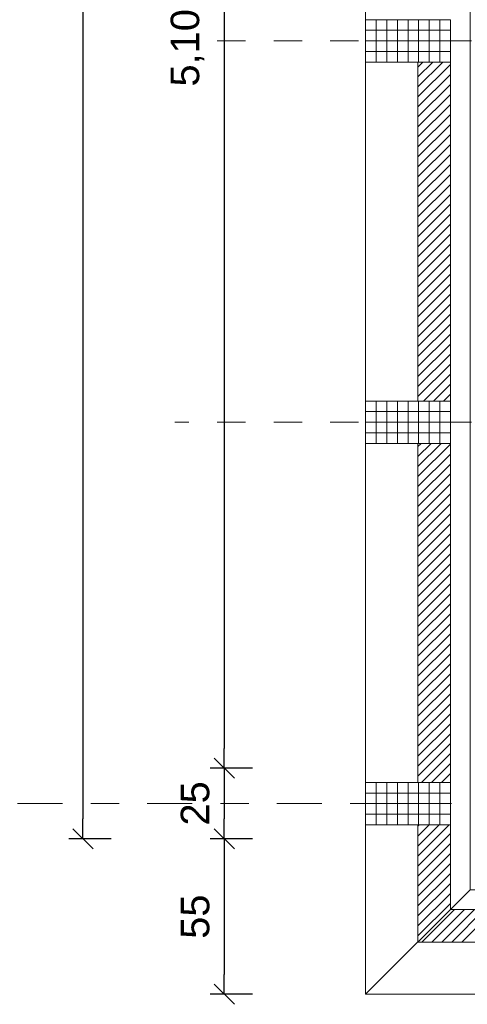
# Model space of a CAD drawing. Header units: metres. Extents: x -45.2 to 14.3, y -31.8 to 10.2.
# Tile 4 of 148: x -41 to -39.5, y -22.3 to -18.8. Entities that reach past the tile are written whole.
import ezdxf

# ---------------------------------------------------------------- set-up
doc = ezdxf.new("R2010")
doc.units = ezdxf.units.M
doc.header["$LTSCALE"] = 0.05
doc.linetypes.add('Achsen 01', pattern=[5.291531, 3.175, -1.058062, 0.352704, -0.705764])
doc.linetypes.add('Raster 01', pattern=[2, 1, -1])
doc.layers.get('0').update_dxf_attribs({"lineweight": 25})
for name, color, linetype, lineweight, true_color in [('014_Fassadenarbeiten-000 Aufsicht Betonfertigteile', 7, 'Continuous', 9, 0xc0c0c0), ('AV1-Achsen', 1, 'Achsen 01', 18, 0xff0000), ('AV1-Raster', 7, 'Raster 01', 9, 0xa6a6a6)]:
    doc.layers.add(name, color=color, linetype=linetype, lineweight=lineweight, true_color=true_color)
for name, color, linetype, lineweight in [('014_Fassadenarbeiten-330 Betonfertigteile vertikal', 7, 'Continuous', 9), ('014_Fassadenarbeiten-330 Filtermauerwerk 11.5cm', 7, 'Continuous', 9), ('014_Fassadenarbeiten-330 Mauerwerk 11.5cm', 7, 'Continuous', 9), ('Bemaßung-Bemaßung', 7, 'Continuous', 9)]:
    doc.layers.add(name, color=color, linetype=linetype, lineweight=lineweight)
doc.styles.add('Arial', font='arial.ttf')

msp = doc.modelspace()

# ---------------------------------------------------------------- linework, layer by layer
at = {"color": 0, "linetype": 'ByBlock', "lineweight": -2}
for p, q in [((-40.325, -21.475), (-40.325, -21.4043)), ((-40.325, -21.475), (-40.325, -21.5457)), ((-40.825, -21.725), (-40.825, -21.6543)), ((-40.325, -21.725), (-40.325, -21.6543)), ((-40.325, -21.725), (-40.325, -21.7957)), ((-40.325, -22.275), (-40.325, -22.2043))]:
    msp.add_line(p, q, dxfattribs=at)
at = {"color": 0, "linetype": 'Continuous', "lineweight": 15}
for p, q in [((-40.3604, -21.4396), (-40.2896, -21.5104)), ((-40.2896, -21.5104), (-40.3604, -21.4396)), ((-40.7896, -21.7604), (-40.8604, -21.6896)), ((-40.3604, -21.6896), (-40.2896, -21.7604)), ((-40.2896, -21.7604), (-40.3604, -21.6896)), ((-40.2896, -22.3104), (-40.3604, -22.2396))]:
    msp.add_line(p, q, dxfattribs=at)
at = {"layer": '014_Fassadenarbeiten-000 Aufsicht Betonfertigteile'}
for points in [[(-39.455, 0.305), (-39.455, -21.905), (-39.825, -22.275), (-39.825, 0.675)], [(-39.455, -21.905), (0.305, -21.905), (0.675, -22.275), (-39.825, -22.275)]]:
    msp.add_lwpolyline(points, close=True, dxfattribs=at)
at = {"layer": '014_Fassadenarbeiten-330 Betonfertigteile vertikal', "color": 8, "linetype": 'Continuous', "lineweight": 9, "true_color": 0x808080}
for p, q in [((-39.7875, -18.825), (-39.7875, -18.975)), ((-39.75, -18.825), (-39.75, -18.975)), ((-39.7125, -18.825), (-39.7125, -18.975)), ((-39.675, -18.825), (-39.675, -18.975)), ((-39.6375, -18.825), (-39.6375, -18.975)), ((-39.6, -18.825), (-39.6, -18.975)), ((-39.5625, -18.825), (-39.5625, -18.975)), ((-39.7875, -20.175), (-39.7875, -20.325)), ((-39.75, -20.175), (-39.75, -20.325)), ((-39.7125, -20.175), (-39.7125, -20.325)), ((-39.675, -20.175), (-39.675, -20.325)), ((-39.6375, -20.175), (-39.6375, -20.325)), ((-39.6, -20.175), (-39.6, -20.325)), ((-39.5625, -20.175), (-39.5625, -20.325)), ((-39.7875, -21.525), (-39.7875, -21.675)), ((-39.75, -21.525), (-39.75, -21.675)), ((-39.7125, -21.525), (-39.7125, -21.675)), ((-39.675, -21.525), (-39.675, -21.675)), ((-39.6375, -21.525), (-39.6375, -21.675)), ((-39.6, -21.525), (-39.6, -21.675)), ((-39.5625, -21.525), (-39.5625, -21.675))]:
    msp.add_line(p, q, dxfattribs=at)
at = {"layer": '014_Fassadenarbeiten-330 Betonfertigteile vertikal', "color": 8, "linetype": 'Continuous', "lineweight": 13, "true_color": 0x808080}
for p, q in [((-39.825, -18.8625), (-39.525, -18.8625)), ((-39.825, -18.9), (-39.525, -18.9)), ((-39.825, -18.9375), (-39.525, -18.9375)), ((-39.825, -20.2125), (-39.525, -20.2125)), ((-39.825, -20.25), (-39.525, -20.25)), ((-39.825, -20.2875), (-39.525, -20.2875)), ((-39.825, -21.5625), (-39.525, -21.5625)), ((-39.825, -21.6), (-39.525, -21.6)), ((-39.825, -21.6375), (-39.525, -21.6375))]:
    msp.add_line(p, q, dxfattribs=at)
at = {"layer": '014_Fassadenarbeiten-330 Betonfertigteile vertikal'}
for points in [[(-39.525, -18.975), (-39.525, -18.825), (-39.825, -18.825), (-39.825, -18.975)], [(-39.525, -20.325), (-39.525, -20.175), (-39.825, -20.175), (-39.825, -20.325)], [(-39.525, -21.675), (-39.525, -21.525), (-39.825, -21.525), (-39.825, -21.675)]]:
    msp.add_lwpolyline(points, close=True, dxfattribs=at)
at = {"layer": '014_Fassadenarbeiten-330 Filtermauerwerk 11.5cm', "color": 8, "linetype": 'Continuous', "lineweight": 9, "true_color": 0x808080}
for p, q in [((-39.64, -18.9925), (-39.6225, -18.975)), ((-39.64, -19.0278), (-39.5872, -18.975)), ((-39.64, -19.0632), (-39.5518, -18.975)), ((-39.64, -19.0985), (-39.525, -18.9835)), ((-39.64, -19.1339), (-39.525, -19.0189)), ((-39.64, -19.1693), (-39.525, -19.0543)), ((-39.64, -19.2046), (-39.525, -19.0896)), ((-39.64, -19.24), (-39.525, -19.125)), ((-39.64, -19.2753), (-39.525, -19.1603)), ((-39.64, -19.3107), (-39.525, -19.1957)), ((-39.64, -19.346), (-39.525, -19.231)), ((-39.64, -19.3814), (-39.525, -19.2664)), ((-39.64, -19.4167), (-39.525, -19.3017)), ((-39.64, -19.4521), (-39.525, -19.3371)), ((-39.64, -19.4875), (-39.525, -19.3725)), ((-39.64, -19.5228), (-39.525, -19.4078)), ((-39.64, -19.5582), (-39.525, -19.4432)), ((-39.64, -19.5935), (-39.525, -19.4785)), ((-39.64, -19.6289), (-39.525, -19.5139)), ((-39.64, -19.6642), (-39.525, -19.5492)), ((-39.64, -19.6996), (-39.525, -19.5846)), ((-39.64, -19.7349), (-39.525, -19.6199)), ((-39.64, -19.7703), (-39.525, -19.6553)), ((-39.64, -19.8057), (-39.525, -19.6907)), ((-39.64, -19.841), (-39.525, -19.726)), ((-39.64, -19.8764), (-39.525, -19.7614)), ((-39.64, -19.9117), (-39.525, -19.7967)), ((-39.64, -19.9471), (-39.525, -19.8321)), ((-39.64, -19.9824), (-39.525, -19.8674)), ((-39.64, -20.0178), (-39.525, -19.9028)), ((-39.64, -20.0531), (-39.525, -19.9381)), ((-39.64, -20.0885), (-39.525, -19.9735)), ((-39.64, -20.1239), (-39.525, -20.0089)), ((-39.64, -20.1592), (-39.525, -20.0442)), ((-39.6204, -20.175), (-39.525, -20.0796)), ((-39.5851, -20.175), (-39.525, -20.1149)), ((-39.5497, -20.175), (-39.525, -20.1503)), ((-39.64, -20.336), (-39.629, -20.325)), ((-39.64, -20.3713), (-39.5937, -20.325)), ((-39.64, -20.4067), (-39.5583, -20.325)), ((-39.64, -20.4421), (-39.525, -20.3271)), ((-39.64, -20.4774), (-39.525, -20.3624)), ((-39.64, -20.5128), (-39.525, -20.3978)), ((-39.64, -20.5481), (-39.525, -20.4331)), ((-39.64, -20.5835), (-39.525, -20.4685)), ((-39.64, -20.6188), (-39.525, -20.5038)), ((-39.64, -20.6542), (-39.525, -20.5392)), ((-39.64, -20.6895), (-39.525, -20.5745)), ((-39.64, -20.7249), (-39.525, -20.6099)), ((-39.64, -20.7602), (-39.525, -20.6452)), ((-39.64, -20.7956), (-39.525, -20.6806)), ((-39.64, -20.831), (-39.525, -20.716)), ((-39.64, -20.8663), (-39.525, -20.7513)), ((-39.64, -20.9017), (-39.525, -20.7867)), ((-39.64, -20.937), (-39.525, -20.822)), ((-39.64, -20.9724), (-39.525, -20.8574)), ((-39.64, -21.0077), (-39.525, -20.8927)), ((-39.64, -21.0431), (-39.525, -20.9281)), ((-39.64, -21.0784), (-39.525, -20.9634)), ((-39.64, -21.1138), (-39.525, -20.9988)), ((-39.64, -21.1492), (-39.525, -21.0342)), ((-39.64, -21.1845), (-39.525, -21.0695)), ((-39.64, -21.2199), (-39.525, -21.1049)), ((-39.64, -21.2552), (-39.525, -21.1402)), ((-39.64, -21.2906), (-39.525, -21.1756)), ((-39.64, -21.3259), (-39.525, -21.2109)), ((-39.64, -21.3613), (-39.525, -21.2463)), ((-39.64, -21.3966), (-39.525, -21.2816)), ((-39.64, -21.432), (-39.525, -21.317)), ((-39.64, -21.4674), (-39.525, -21.3524)), ((-39.64, -21.5027), (-39.525, -21.3877)), ((-39.6269, -21.525), (-39.525, -21.4231)), ((-39.5916, -21.525), (-39.525, -21.4584)), ((-39.5562, -21.525), (-39.525, -21.4938))]:
    msp.add_line(p, q, dxfattribs=at)
at = {"layer": '014_Fassadenarbeiten-330 Filtermauerwerk 11.5cm'}
for points in [[(-39.64, -18.975), (-39.525, -18.975), (-39.525, -20.175), (-39.64, -20.175)], [(-39.64, -20.325), (-39.525, -20.325), (-39.525, -21.525), (-39.64, -21.525)]]:
    msp.add_lwpolyline(points, close=True, dxfattribs=at)
at = {"layer": '014_Fassadenarbeiten-330 Mauerwerk 11.5cm', "color": 8, "linetype": 'Continuous', "lineweight": 9, "true_color": 0x808080}
for p, q in [((-39.64, -21.6795), (-39.6355, -21.675)), ((-39.64, -21.7148), (-39.6002, -21.675)), ((-39.64, -21.7502), (-39.5648, -21.675)), ((-39.64, -21.7856), (-39.5294, -21.675)), ((-39.64, -21.8209), (-39.525, -21.7059)), ((-39.64, -21.8563), (-39.525, -21.7413)), ((-39.64, -21.8916), (-39.525, -21.7766)), ((-39.64, -21.927), (-39.525, -21.812)), ((-39.64, -21.9623), (-39.525, -21.8473)), ((-39.64, -21.9977), (-39.525, -21.8827)), ((-39.64, -22.033), (-39.525, -21.918)), ((-39.64, -22.0684), (-39.525, -21.9534)), ((-39.6262, -22.09), (-39.5112, -21.975)), ((-39.5909, -22.09), (-39.4759, -21.975)), ((-39.5555, -22.09), (-39.4405, -21.975)), ((-39.5202, -22.09), (-39.4052, -21.975)), ((-39.4848, -22.09), (-39.3698, -21.975))]:
    msp.add_line(p, q, dxfattribs=at)
at = {"layer": '014_Fassadenarbeiten-330 Mauerwerk 11.5cm'}
msp.add_lwpolyline([(-39.225, -22.09), (-39.64, -22.09), (-39.64, -21.675), (-39.525, -21.675), (-39.525, -21.975), (-39.225, -21.975)], close=True, dxfattribs=at)
at = {"layer": 'AV1-Achsen'}
msp.add_line((-43.35, -21.6), (4.2, -21.6), dxfattribs=at)
at = {"layer": 'AV1-Raster'}
for p, q in [((1.35, -18.9), (-40.5, -18.9)), ((1.35, -20.25), (-40.5, -20.25))]:
    msp.add_line(p, q, dxfattribs=at)
at = {"layer": 'Bemaßung-Bemaßung', "color": 0, "lineweight": -2}
for p, q in [((-40.825, 0.0543), (-40.825, -21.6543)), ((-40.725, -21.725), (-40.875, -21.725))]:
    msp.add_line(p, q, dxfattribs=at)
at = {"layer": 'Bemaßung-Bemaßung', "color": 0, "linetype": 'Continuous', "lineweight": -2}
for p, q in [((-40.325, -16.4457), (-40.325, -21.4043)), ((-40.225, -21.475), (-40.375, -21.475)), ((-40.225, -21.475), (-40.375, -21.475)), ((-40.325, -21.5457), (-40.325, -21.6543)), ((-40.225, -21.725), (-40.375, -21.725)), ((-40.225, -21.725), (-40.375, -21.725)), ((-40.325, -21.7957), (-40.325, -22.2043)), ((-40.225, -22.275), (-40.375, -22.275))]:
    msp.add_line(p, q, dxfattribs=at)
at = {"layer": 'Defpoints', "color": 0, "lineweight": 0}
for p, q in [((-39.825, -18.975), (-39.825, -18.975)), ((-39.825, -18.975), (-39.825, -18.975)), ((-39.825, -20.175), (-39.825, -20.175)), ((-39.825, -20.175), (-39.825, -20.175)), ((-39.825, -20.325), (-39.825, -20.325)), ((-39.825, -20.325), (-39.825, -20.325)), ((-40.325, -21.475), (-40.325, -21.475)), ((-39.825, -21.525), (-39.825, -21.525)), ((-39.825, -21.525), (-39.825, -21.525)), ((-39.825, -21.675), (-39.825, -21.675)), ((-39.825, -21.675), (-39.825, -21.675)), ((-39.825, -21.675), (-39.825, -21.675)), ((-39.825, -21.675), (-39.825, -21.675)), ((-40.825, -21.725), (-40.825, -21.725)), ((-40.325, -21.725), (-40.325, -21.725)), ((-39.64, -22.09), (-39.64, -22.09)), ((-39.64, -22.09), (-39.64, -22.09)), ((-40.325, -22.275), (-40.325, -22.275)), ((-39.825, -22.275), (-39.825, -22.275)), ((-39.825, -22.275), (-39.825, -22.275))]:
    msp.add_line(p, q, dxfattribs=at)

# ---------------------------------------------------------------- texts
at = {"layer": 'Bemaßung-Bemaßung', "color": 0, "char_height": 0.10087, "attachment_point": 7, "rotation": 90, "style": 'Arial'}
for s, insert in [('5,10', (-40.3952, -19.0617)), ('25', (-40.3769, -21.6776)), ('55', (-40.3767, -22.0785))]:
    msp.add_mtext(s, dxfattribs=dict(at, insert=insert))

doc.saveas('drawing.dxf')
